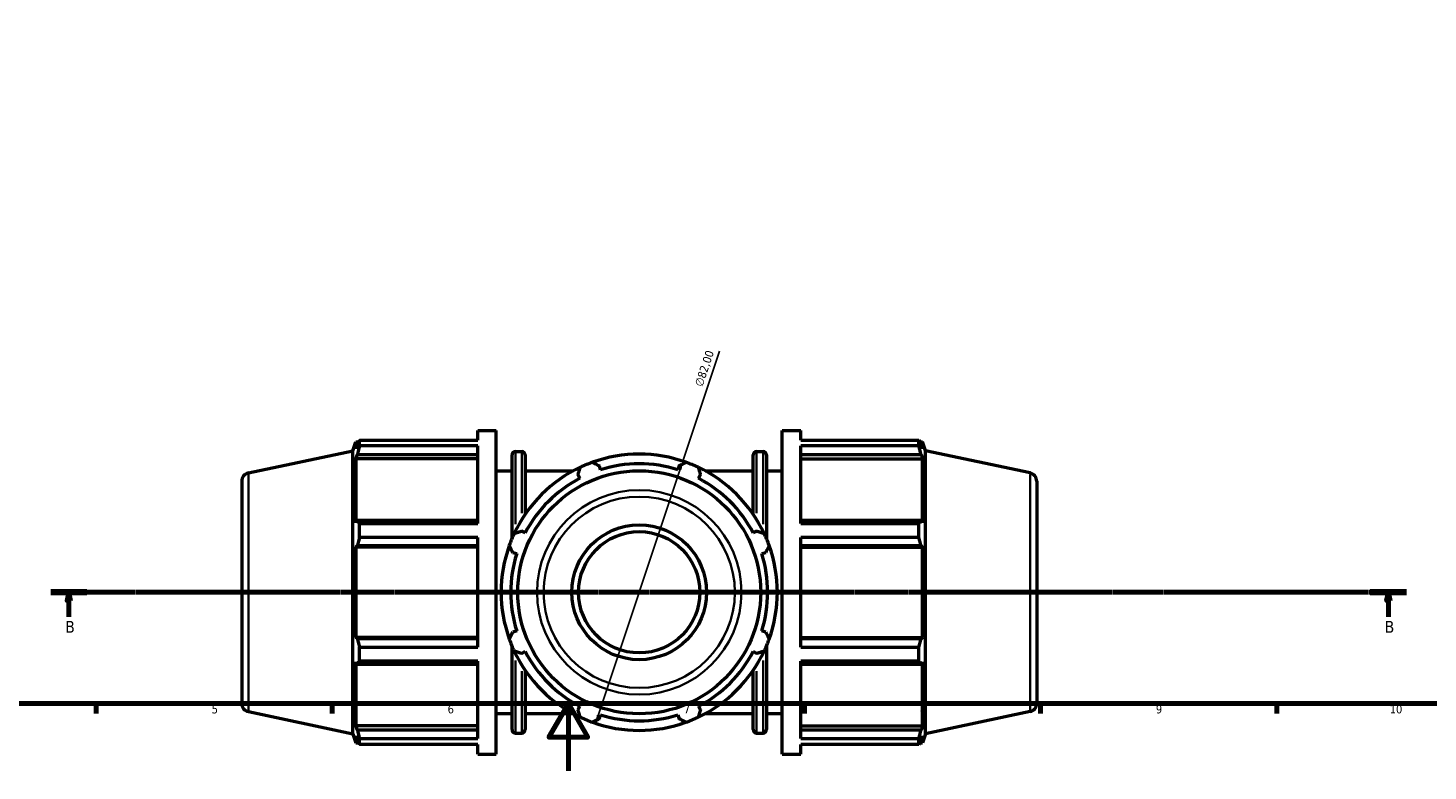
# Model space of a CAD drawing. Header units: millimetres. Extents: x 0 to 1023, y 0 to 938.
# Tile 2 of 8: x 260 to 676, y 0 to 220. Entities that reach past the tile are written whole.
import ezdxf

# ---------------------------------------------------------------- set-up
doc = ezdxf.new("R2010")
doc.units = ezdxf.units.MM
doc.linetypes.add('CHAIN', pattern=[0.7087, 0.4724, -0.0591, 0.1181, -0.0591])
for name, color, linetype, lineweight in [('Border (ISO)', 7, 'Continuous', 70), ('Dimension (ISO)', 7, 'Continuous', 25), ('Section Line (ISO)', 7, 'CHAIN', 70), ('Visible (ISO)', 7, 'Continuous', 50), ('Visible Narrow (ISO)', 7, 'Continuous', 35)]:
    doc.layers.add(name, color=color, linetype=linetype, lineweight=lineweight)
doc.styles.add('Label Text (ISO)', font='tahoma.ttf')
doc.styles.add('Note Text (ISO)', font='tahoma.ttf')
doc.dimstyles.new('Default (ISO)', dxfattribs={"dimtxt": 2.5, "dimasz": 2.5, "dimexe": 3.175, "dimexo": 0, "dimgap": 0.762, "dimtad": 1, "dimrnd": 1e-08, "dimzin": 0, "dimtxsty": 'Note Text (ISO)', "dimcen": 0.09, "dimdle": 10, "dimclrd": 256, "dimclre": 256, "dimclrt": 232, "dimazin": 0, "dimtfac": 1.40208, "dimtmove": 0, "dimatfit": 3, "dimfxl": 1, "dimtolj": 1, "dimtzin": 0, "dimlwd": -1, "dimlwe": -1, "dimarcsym": 0})

# ---------------------------------------------------------------- blocks, each defined once
blk = doc.blocks.new('Borders Default Border')
at = {"layer": 'Border (ISO)'}
for p, q in [((280.33, 20), (280.33, 17.1)), ((350.42, 20), (350.42, 17.1)), ((490.58, 20), (490.58, 17.1)), ((560.67, 20), (560.67, 17.1)), ((630.75, 20), (630.75, 17.1))]:
    blk.add_line(p, q, dxfattribs=at)
at = {"layer": 'Border (ISO)', "flags": 128}
for points in [[(20, 20), (20, 574), (821, 574), (821, 20), (20, 20)], [(420.5, 0), (420.5, 20), (414.73, 10), (426.27, 10), (420.5, 20)]]:
    blk.add_lwpolyline(points, dxfattribs=at)
at = {"layer": 'Border (ISO)', "color": 232, "true_color": 0xca0064, "char_height": 2.5, "attachment_point": 7, "style": 'Note Text (ISO)'}
for s, insert in [('5', (314.64, 17.05)), ('6', (384.66, 17.05)), ('7', (454.77, 17.1)), ('8', (524.81, 17.04)), ('9', (594.88, 17.05)), ('10', (664.29, 17.05))]:
    blk.add_mtext(s, dxfattribs=dict(at, insert=insert))
blk = doc.blocks.new('2dTransSection0')
at = {"layer": 'Section Line (ISO)', "linetype": 'CHAIN'}
blk.add_line((266.87, 53.03), (669.25, 53.03), dxfattribs=at)
at = {"layer": 'Section Line (ISO)', "linetype": 'Continuous', "lineweight": 140}
for p, q in [((266.87, 53.03), (277.58, 53.03)), ((658.53, 53.03), (669.25, 53.03))]:
    blk.add_line(p, q, dxfattribs=at)
at = {"layer": 'Section Line (ISO)', "linetype": 'Continuous'}
for p, q in [((272.22, 53.03), (271.72, 50.53)), ((271.72, 50.53), (272.72, 50.53)), ((272.22, 50.53), (272.22, 53.03)), ((272.72, 50.53), (272.22, 53.03)), ((272.22, 45.7), (272.22, 50.53)), ((663.89, 53.03), (663.39, 50.53)), ((663.39, 50.53), (664.39, 50.53)), ((663.89, 50.53), (663.89, 53.03)), ((664.39, 50.53), (663.89, 53.03)), ((663.89, 45.7), (663.89, 50.53))]:
    blk.add_line(p, q, dxfattribs=at)
at = {"layer": 'Section Line (ISO)', "linetype": 'Continuous', "flags": 128}
for points in [[(272.72, 50.53), (272.22, 53.03), (271.72, 50.53), (272.72, 50.53)], [(664.39, 50.53), (663.89, 53.03), (663.39, 50.53), (664.39, 50.53)]]:
    blk.add_lwpolyline(points, dxfattribs=at)
at = {"layer": 'Section Line (ISO)'}
for points in [[(272.72, 50.53), (272.22, 53.03), (271.72, 50.53), (272.72, 50.53)], [(664.39, 50.53), (663.89, 53.03), (663.39, 50.53), (664.39, 50.53)]]:
    blk.add_solid(points, dxfattribs=at)
at = {"layer": 'Section Line (ISO)', "char_height": 3.5, "attachment_point": 7, "style": 'Label Text (ISO)'}
for insert in [(271.16, 41.03), (662.82, 41.03)]:
    blk.add_mtext('B', dxfattribs=dict(at, insert=insert))
blk = doc.blocks.new('*D15')
at = {"layer": 'Defpoints', "color": 0, "transparency": 16777216}
for p in [(454.51, 91.92), (428.55, 14.14)]:
    blk.add_point(p, dxfattribs=at)
at = {"layer": 'Dimension (ISO)', "transparency": 16777216}
for p, q in [((454.51, 91.92), (465.4, 124.54)), ((429.34, 16.51), (453.72, 89.55))]:
    blk.add_line(p, q, dxfattribs=at)
blk.add_arc((441.53, 53.03), 41, 67.1061, 109.792, dxfattribs=at)
for points in [[(453.32, 89.68), (454.12, 89.42), (454.51, 91.92)], [(428.95, 16.64), (429.74, 16.38), (428.55, 14.14)]]:
    blk.add_solid(points, dxfattribs=at)
at = {"layer": 'Dimension (ISO)', "color": 232, "true_color": 0xca0064, "transparency": 16777216, "insert": (457.91, 114.65), "char_height": 2.5, "attachment_point": 1, "rotation": 71.5431, "style": 'Note Text (ISO)'}
blk.add_mtext('\\A1;∅82,00', dxfattribs=at)

msp = doc.modelspace()

# ---------------------------------------------------------------- linework, layer by layer
at = {"layer": 'Visible (ISO)'}
for p, q in [((393.585, 98.193), (393.585, 101.029)), ((393.585, 101.029), (399.051, 101.029)), ((399.051, 5.029), (399.051, 101.029)), ((484.011, 5.029), (484.011, 101.029)), ((484.011, 101.029), (489.478, 101.029)), ((489.478, 98.193), (489.478, 101.029)), ((356.571, 95.052), (357.422, 97.669)), ((357.422, 97.669), (357.422, 95.603)), ((357.422, 97.669), (358.241, 97.669)), ((357.889, 96.976), (357.422, 95.603)), ((358.513, 98.193), (393.585, 98.193)), ((358.513, 96.458), (358.513, 98.193)), ((393.585, 96.458), (358.513, 96.458)), ((393.585, 73.472), (393.585, 96.458)), ((489.478, 98.193), (524.549, 98.193)), ((489.478, 73.472), (489.478, 96.458)), ((524.549, 96.458), (489.478, 96.458)), ((524.549, 96.458), (524.549, 98.193)), ((524.821, 97.669), (525.641, 97.669)), ((525.641, 95.603), (525.173, 96.976)), ((525.641, 95.603), (525.641, 97.669)), ((526.491, 95.052), (525.641, 97.669)), ((325.511, 88.45), (356.571, 95.052)), ((356.571, 11.006), (356.571, 95.052)), ((357.422, 92.625), (357.889, 93.902)), ((393.585, 92.625), (357.422, 92.625)), ((357.422, 92.625), (357.422, 73.641)), ((357.889, 93.902), (393.585, 93.902)), ((403.771, 69.003), (403.771, 93.789)), ((404.771, 94.789), (406.705, 94.789)), ((407.705, 93.789), (407.705, 76.197)), ((475.358, 76.197), (475.358, 93.789)), ((476.358, 94.789), (478.291, 94.789)), ((479.291, 93.789), (479.291, 69.003)), ((489.478, 93.902), (525.173, 93.902)), ((489.478, 92.625), (525.641, 92.625)), ((525.173, 93.902), (525.641, 92.625)), ((525.641, 73.641), (525.641, 92.625)), ((526.491, 11.006), (526.491, 95.052)), ((557.551, 88.45), (526.491, 95.052)), ((399.051, 89.029), (403.771, 89.029)), ((407.705, 89.029), (421.91, 89.029)), ((423.357, 87.942), (423.925, 86.851)), ((430.065, 89.394), (429.695, 90.567)), ((453.367, 90.567), (452.997, 89.394)), ((459.138, 86.851), (459.706, 87.942)), ((461.153, 89.029), (475.358, 89.029)), ((479.291, 89.029), (484.011, 89.029)), ((323.531, 86.004), (323.531, 20.053)), ((559.531, 86.004), (559.531, 20.053)), ((357.889, 74.306), (357.422, 73.641)), ((393.585, 74.306), (357.889, 74.306)), ((358.513, 73.472), (393.585, 73.472)), ((358.513, 69.282), (358.513, 73.472)), ((407.709, 70.635), (406.618, 71.203)), ((476.444, 71.203), (475.353, 70.635)), ((525.173, 74.306), (489.478, 74.306)), ((489.478, 73.472), (524.549, 73.472)), ((524.549, 69.282), (524.549, 73.472)), ((525.641, 73.641), (525.173, 74.306)), ((357.422, 66.452), (357.889, 66.885)), ((357.889, 66.885), (393.585, 66.885)), ((393.585, 69.282), (358.513, 69.282)), ((393.585, 36.776), (393.585, 69.282)), ((489.478, 36.776), (489.478, 69.282)), ((524.549, 69.282), (489.478, 69.282)), ((489.478, 66.885), (525.173, 66.885)), ((525.173, 66.885), (525.641, 66.452)), ((393.585, 66.452), (357.422, 66.452)), ((357.422, 66.452), (357.422, 39.605)), ((403.993, 64.865), (405.166, 64.495)), ((477.896, 64.495), (479.07, 64.865)), ((489.478, 66.452), (525.641, 66.452)), ((525.641, 39.605), (525.641, 66.452)), ((405.166, 41.563), (403.993, 41.193)), ((479.07, 41.193), (477.896, 41.563)), ((393.585, 39.605), (357.422, 39.605)), ((357.889, 39.172), (357.422, 39.605)), ((393.585, 39.172), (357.889, 39.172)), ((489.478, 39.605), (525.641, 39.605)), ((525.173, 39.172), (489.478, 39.172)), ((525.641, 39.605), (525.173, 39.172)), ((358.513, 36.776), (393.585, 36.776)), ((358.513, 32.585), (358.513, 36.776)), ((403.771, 12.269), (403.771, 37.054)), ((406.618, 34.854), (407.709, 35.422)), ((475.353, 35.422), (476.444, 34.854)), ((479.291, 37.054), (479.291, 12.269)), ((489.478, 36.776), (524.549, 36.776)), ((524.549, 32.585), (524.549, 36.776)), ((357.422, 32.416), (357.422, 13.433)), ((357.422, 32.416), (357.889, 31.751)), ((357.889, 31.751), (393.585, 31.751)), ((393.585, 32.585), (358.513, 32.585)), ((393.585, 9.6), (393.585, 32.585)), ((407.705, 29.861), (407.705, 12.269)), ((475.358, 12.269), (475.358, 29.861)), ((489.478, 9.6), (489.478, 32.585)), ((524.549, 32.585), (489.478, 32.585)), ((489.478, 31.751), (525.173, 31.751)), ((525.173, 31.751), (525.641, 32.416)), ((525.641, 13.433), (525.641, 32.416)), ((325.511, 17.608), (356.571, 11.006)), ((399.051, 17.029), (403.771, 17.029)), ((407.705, 17.029), (421.91, 17.029)), ((423.925, 19.207), (423.357, 18.116)), ((429.695, 15.49), (430.065, 16.664)), ((452.997, 16.664), (453.367, 15.49)), ((459.706, 18.116), (459.138, 19.207)), ((461.153, 17.029), (475.358, 17.029)), ((479.291, 17.029), (484.011, 17.029)), ((557.551, 17.608), (526.491, 11.006)), ((393.585, 13.433), (357.422, 13.433)), ((357.889, 12.155), (357.422, 13.433)), ((489.478, 13.433), (525.641, 13.433)), ((525.641, 13.433), (525.173, 12.155)), ((356.571, 11.006), (357.422, 8.389)), ((357.422, 10.455), (357.422, 8.389)), ((357.422, 10.455), (357.889, 9.082)), ((357.422, 8.389), (358.241, 8.389)), ((393.585, 12.155), (357.889, 12.155)), ((358.513, 9.6), (393.585, 9.6)), ((358.513, 7.864), (358.513, 9.6)), ((404.771, 11.269), (406.705, 11.269)), ((476.358, 11.269), (478.291, 11.269)), ((525.173, 12.155), (489.478, 12.155)), ((489.478, 9.6), (524.549, 9.6)), ((524.549, 7.864), (524.549, 9.6)), ((524.821, 8.389), (525.641, 8.389)), ((525.173, 9.082), (525.641, 10.455)), ((526.491, 11.006), (525.641, 8.389)), ((525.641, 8.389), (525.641, 10.455)), ((393.585, 7.864), (358.513, 7.864)), ((393.585, 5.029), (393.585, 7.864)), ((393.585, 5.029), (399.051, 5.029)), ((484.011, 5.029), (489.478, 5.029)), ((489.478, 5.029), (489.478, 7.864)), ((524.549, 7.864), (489.478, 7.864))]:
    msp.add_line(p, q, dxfattribs=at)
for radius in [36.058, 20, 18]:
    msp.add_circle((441.531, 53.029), radius, dxfattribs=at)
for centre, radius, start, end in [((404.771, 93.789), 1, 90, 180), ((406.705, 93.789), 1, 0, 90), ((441.531, 53.029), 41, 109.79198, 115.20802), ((441.531, 53.029), 41, 70.20802, 109.79198), ((441.531, 53.029), 41, 64.79198, 70.20802), ((476.358, 93.789), 1, 90, 180), ((478.291, 93.789), 1, 0, 90), ((326.031, 86.004), 2.5, 102, 180), ((441.531, 53.029), 41, 115.20802, 154.79198), ((441.531, 53.029), 38.13, 72.5, 107.5), ((441.531, 53.029), 41, 25.20802, 64.79198), ((557.031, 86.004), 2.5, 0, 78), ((441.531, 53.029), 38.13, 117.5, 152.5), ((441.531, 53.029), 38.13, 27.5, 62.5), ((441.531, 53.029), 41, 160.20802, 199.79198), ((441.531, 53.029), 41, 154.79198, 160.20802), ((441.531, 53.029), 41, 19.79198, 25.20802), ((441.531, 53.029), 41, 340.20802, 19.79198), ((441.531, 53.029), 38.13, 162.5, 197.5), ((441.531, 53.029), 38.13, 342.5, 17.5), ((441.531, 53.029), 41, 199.79198, 205.20802), ((441.531, 53.029), 41, 334.79198, 340.20802), ((441.531, 53.029), 41, 205.20802, 244.79198), ((441.531, 53.029), 38.13, 207.5, 242.5), ((441.531, 53.029), 41, 295.20802, 334.79198), ((441.531, 53.029), 38.13, 297.5, 332.5), ((326.031, 20.053), 2.5, 180, 258), ((441.531, 53.029), 38.13, 252.5, 287.5), ((557.031, 20.053), 2.5, 282, 0), ((441.531, 53.029), 41, 244.79198, 250.20802), ((441.531, 53.029), 41, 250.20802, 289.79198), ((441.531, 53.029), 41, 289.79198, 295.20802), ((404.771, 12.269), 1, 180, 270), ((406.705, 12.269), 1, 270, 0), ((476.358, 12.269), 1, 180, 270), ((478.291, 12.269), 1, 270, 0)]:
    msp.add_arc(centre, radius, start, end, dxfattribs=at)
for points, weights in [([(357.889, 96.976), (358.189, 97.572), (358.513, 98.193)], [1.00199001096, 1.00140333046, 1]), ([(358.513, 96.458), (358.189, 95.154), (357.889, 93.902)], [1, 1.00140333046, 1.00199001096]), ([(524.549, 98.193), (524.874, 97.572), (525.173, 96.976)], [1, 1.00140333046, 1.00199001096]), ([(525.173, 93.902), (524.874, 95.154), (524.549, 96.458)], [1.00199001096, 1.00140333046, 1]), ([(427.648, 91.607), (428.693, 91.076), (429.695, 90.567)], [1, 1.00135135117, 1.00188599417]), ([(453.367, 90.567), (454.37, 91.076), (455.414, 91.607)], [1.00188599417, 1.00135135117, 1]), ([(423.357, 87.942), (423.706, 89.011), (424.069, 90.124)], [1.00188599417, 1.00135135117, 1]), ([(458.993, 90.124), (459.357, 89.011), (459.706, 87.942)], [1, 1.00135135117, 1.00188599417]), ([(357.889, 74.306), (358.189, 73.898), (358.513, 73.472)], [1.00199001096, 1.00140333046, 1]), ([(404.436, 70.491), (405.549, 70.854), (406.618, 71.203)], [1, 1.00135135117, 1.00188599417]), ([(476.444, 71.203), (477.513, 70.854), (478.627, 70.491)], [1.00188599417, 1.00135135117, 1]), ([(524.549, 73.472), (524.874, 73.898), (525.173, 74.306)], [1, 1.00140333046, 1.00199001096]), ([(358.513, 69.282), (358.189, 68.059), (357.889, 66.885)], [1, 1.00140333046, 1.00199001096]), ([(403.993, 64.865), (403.484, 65.867), (402.953, 66.912)], [1.00188599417, 1.00135135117, 1]), ([(480.109, 66.912), (479.579, 65.867), (479.07, 64.865)], [1, 1.00135135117, 1.00188599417]), ([(525.173, 66.885), (524.874, 68.059), (524.549, 69.282)], [1.00199001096, 1.00140333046, 1]), ([(357.889, 39.172), (358.189, 37.998), (358.513, 36.776)], [1.00199001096, 1.00140333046, 1]), ([(402.953, 39.146), (403.484, 40.19), (403.993, 41.193)], [1, 1.00135135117, 1.00188599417]), ([(479.07, 41.193), (479.579, 40.19), (480.109, 39.146)], [1.00188599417, 1.00135135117, 1]), ([(524.549, 36.776), (524.874, 37.998), (525.173, 39.172)], [1, 1.00140333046, 1.00199001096]), ([(406.618, 34.854), (405.549, 35.203), (404.436, 35.567)], [1.00188599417, 1.00135135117, 1]), ([(478.627, 35.567), (477.513, 35.203), (476.444, 34.854)], [1, 1.00135135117, 1.00188599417]), ([(358.513, 32.585), (358.189, 32.16), (357.889, 31.751)], [1, 1.00140333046, 1.00199001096]), ([(525.173, 31.751), (524.874, 32.16), (524.549, 32.585)], [1.00199001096, 1.00140333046, 1]), ([(424.069, 15.933), (423.706, 17.047), (423.357, 18.116)], [1, 1.00135135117, 1.00188599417]), ([(459.706, 18.116), (459.357, 17.047), (458.993, 15.933)], [1.00188599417, 1.00135135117, 1]), ([(429.695, 15.49), (428.693, 14.981), (427.648, 14.451)], [1.00188599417, 1.00135135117, 1]), ([(455.414, 14.451), (454.37, 14.981), (453.367, 15.49)], [1, 1.00135135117, 1.00188599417]), ([(357.889, 12.155), (358.189, 10.904), (358.513, 9.6)], [1.00199001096, 1.00140333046, 1]), ([(358.513, 7.864), (358.189, 8.485), (357.889, 9.082)], [1, 1.00140333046, 1.00199001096]), ([(524.549, 9.6), (524.874, 10.904), (525.173, 12.155)], [1, 1.00140333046, 1.00199001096]), ([(525.173, 9.082), (524.874, 8.485), (524.549, 7.864)], [1.00199001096, 1.00140333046, 1])]:
    msp.add_rational_spline(points, weights, degree=2, dxfattribs=at)
at = {"layer": 'Visible Narrow (ISO)'}
for p, q in [((404.771, 94.723), (404.771, 73.265)), ((406.705, 76.468), (406.705, 94.734)), ((476.358, 94.734), (476.358, 76.468)), ((478.291, 73.265), (478.291, 94.723)), ((325.511, 18.044), (325.511, 88.014)), ((557.551, 18.044), (557.551, 88.014)), ((404.771, 32.793), (404.771, 11.334)), ((406.705, 11.324), (406.705, 29.59)), ((476.358, 29.59), (476.358, 11.324)), ((478.291, 11.334), (478.291, 32.793))]:
    msp.add_line(p, q, dxfattribs=at)
for radius in [30.337, 28.38]:
    msp.add_circle((441.531, 53.029), radius, dxfattribs=at)

# ---------------------------------------------------------------- block references
msp.add_blockref('Borders Default Border', (0, 0))
at = {"layer": 'Section Line (ISO)'}
msp.add_blockref('2dTransSection0', (0, 0), dxfattribs=at)

# ---------------------------------------------------------------- dimensions: what is measured, and where the dimension line sits
at = {"layer": 'Dimension (ISO)'}
dim = msp.add_diameter_dim_2p(p1=(428.551, 14.138), p2=(454.511, 91.92), dimstyle='Default (ISO)', override={"dimdec": 2, "dimlfac": 1, "dimtp": 0, "dimtm": 0, "dimtdec": 2, "dimatfit": 2}, dxfattribs=at)
dim.commit()
dim.dimension.update_dxf_attribs({"geometry": '*D15', "text_midpoint": (463.418, 118.605), "dimtype": 163})

doc.saveas('drawing.dxf')
